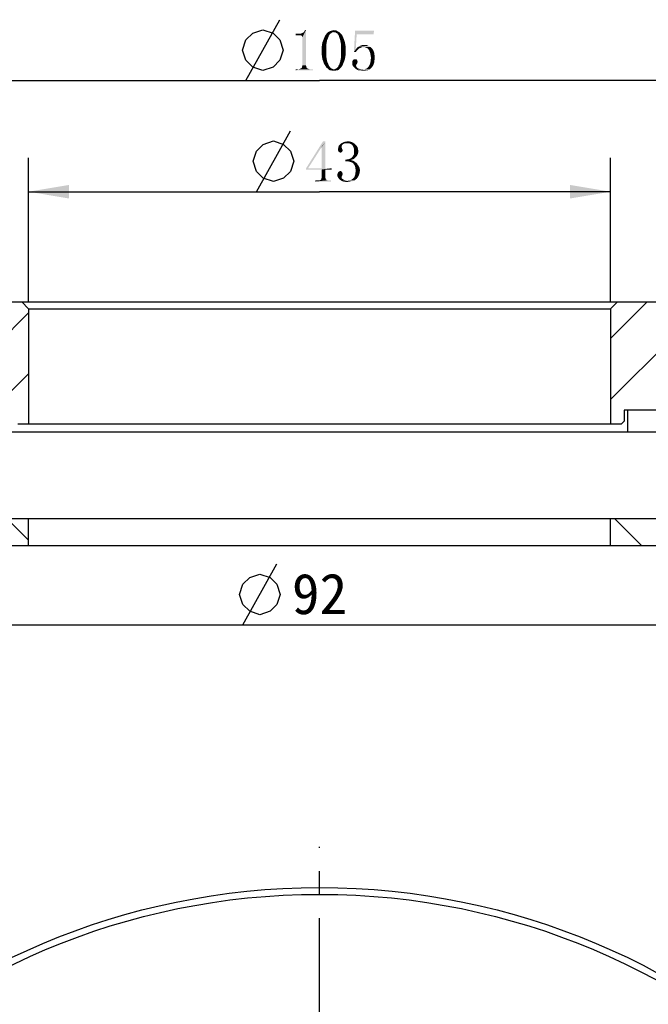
# Model space of a CAD drawing. Header units: millimetres. Extents: x 79 to 205, y 35 to 252.
# Tile 3 of 4: x 118 to 164, y 180 to 252. Entities that reach past the tile are written whole.
import ezdxf

# ---------------------------------------------------------------- set-up
doc = ezdxf.new("R2010")
doc.units = ezdxf.units.MM
doc.header["$LTSCALE"] = 23.1
doc.header["$PDMODE"] = 3
doc.header["$PDSIZE"] = 8
doc.linetypes.add('CENTER', pattern=[0.6, 0.375, -0.075, 0.075, -0.075])
doc.layers.get('0').update_dxf_attribs({"linetype": 'CONTINUOUS'})
doc.layers.get('Defpoints').update_dxf_attribs({"linetype": 'CONTINUOUS'})
for name, color, linetype in [('00_COMPONENTS', 7, 'CONTINUOUS'), ('03_ALL_AXES', 7, 'CONTINUOUS'), ('51__DRAFT_DIMS', 7, 'CONTINUOUS')]:
    doc.layers.add(name, color=color, linetype=linetype)
doc.styles.get("Standard").update_dxf_attribs({"font": 'simfang.ttf'})
doc.dimstyles.new('DIMSTYLE_1', dxfattribs={"dimtxt": 3, "dimasz": 3, "dimexe": 2.5, "dimexo": 0.5, "dimgap": 0.75, "dimtad": 1, "dimdsep": 46, "dimtxsty": 'STANDARD', "dimblk": '_FILLED', "dimblk1": '_FILLED', "dimblk2": '_FILLED', "dimcen": 0.09, "dimclrt": 3, "dimazin": 2, "dimtp": 0.3, "dimtm": 0.3, "dimtfac": 1, "dimtofl": 0, "dimtmove": 0, "dimatfit": 3, "dimldrblk": '_FILLED', "dimfxl": 1, "dimtolj": 1, "dimarcsym": 0})
doc.dimstyles.new('DIMSTYLE_4', dxfattribs={"dimtxt": 3, "dimasz": 3, "dimexe": 2.5, "dimexo": 0.5, "dimtad": 1, "dimdsep": 46, "dimtxsty": 'STANDARD', "dimblk": '_FILLED', "dimblk1": '_FILLED', "dimblk2": '_FILLED', "dimcen": 0.09, "dimclrt": 3, "dimazin": 2, "dimtp": 0.1, "dimtm": 0.1, "dimtfac": 1, "dimtofl": 0, "dimtmove": 0, "dimatfit": 1, "dimldrblk": '_FILLED', "dimfxl": 1, "dimtolj": 1, "dimarcsym": 0})

# ---------------------------------------------------------------- blocks, each defined once
blk = doc.blocks.new('_FILLED')
at = {"color": 0, "linetype": 'ByBlock'}
blk.add_solid([(0, 0), (-1, 0.167), (-1, -0.167)], dxfattribs=at)
blk = doc.blocks.new('*D1')
at = {"layer": '51__DRAFT_DIMS', "color": 4}
for p, q in [((87.411, 229.972), (87.411, 250.33)), ((192.411, 229.972), (192.411, 250.33)), ((87.411, 247.83), (139.911, 247.83)), ((192.411, 247.83), (139.911, 247.83))]:
    blk.add_line(p, q, dxfattribs=at)
at = {"layer": '51__DRAFT_DIMS', "color": 4, "xscale": 3, "yscale": 3, "zscale": 3, "rotation": 180}
blk.add_blockref('_FILLED', (87.411, 247.83), dxfattribs=at)
at = {"layer": '51__DRAFT_DIMS', "color": 4, "xscale": 3, "yscale": 3, "zscale": 3}
blk.add_blockref('_FILLED', (192.411, 247.83), dxfattribs=at)
blk = doc.blocks.new('*D2')
at = {"layer": '51__DRAFT_DIMS', "color": 4}
for p, q in [((118.411, 231.472), (118.411, 242.12)), ((161.411, 231.472), (161.411, 242.12)), ((118.411, 239.62), (139.911, 239.62)), ((161.411, 239.62), (139.911, 239.62))]:
    blk.add_line(p, q, dxfattribs=at)
at = {"layer": '51__DRAFT_DIMS', "color": 4, "xscale": 3, "yscale": 3, "zscale": 3, "rotation": 180}
blk.add_blockref('_FILLED', (118.411, 239.62), dxfattribs=at)
at = {"layer": '51__DRAFT_DIMS', "color": 4, "xscale": 3, "yscale": 3, "zscale": 3}
blk.add_blockref('_FILLED', (161.411, 239.62), dxfattribs=at)
blk = doc.blocks.new('*D6')
at = {"color": 4}
for p, q in [((102.481, 183.661), (91.074, 183.661)), ((105.981, 183.661), (102.481, 183.661)), ((116.808, 168.358), (105.981, 183.661))]:
    blk.add_line(p, q, dxfattribs=at)
at = {"color": 4, "xscale": 3, "yscale": 3, "zscale": 3, "rotation": 305.2806346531}
blk.add_blockref('_FILLED', (116.808, 168.358), dxfattribs=at)
blk = doc.blocks.new('*D10')
at = {"layer": '51__DRAFT_DIMS', "color": 0, "lineweight": -2}
for p, q in [((93.911, 214.972), (93.911, 205.118)), ((185.911, 214.972), (185.911, 205.118)), ((96.911, 207.618), (182.911, 207.618))]:
    blk.add_line(p, q, dxfattribs=at)
at = {"layer": 'Defpoints', "color": 0}
for p in [(93.911, 215.472), (185.911, 215.472), (185.911, 207.618)]:
    blk.add_point(p, dxfattribs=at)
at = {"layer": '51__DRAFT_DIMS', "color": 0, "linetype": 'ByBlock', "lineweight": -2, "xscale": 3, "yscale": 3, "zscale": 3, "rotation": 180}
blk.add_blockref('_FILLED', (93.911, 207.618), dxfattribs=at)
at = {"layer": '51__DRAFT_DIMS', "color": 0, "linetype": 'ByBlock', "lineweight": -2, "xscale": 3, "yscale": 3, "zscale": 3}
blk.add_blockref('_FILLED', (185.911, 207.618), dxfattribs=at)
at = {"layer": '51__DRAFT_DIMS', "color": 3, "insert": (139.911, 209.885), "char_height": 3, "attachment_point": 5}
blk.add_mtext('\\A1;92', dxfattribs=at)

msp = doc.modelspace()

# ---------------------------------------------------------------- hatches: boundary and pattern name
h = msp.add_hatch()
h.set_pattern_fill('ANSI31', color=256)
h.paths.add_polyline_path([(93.91087, 221.87195), (92.51087, 221.87195), (92.51087, 223.47195), (117.16087, 223.47195), (117.41087, 223.47195), (117.41087, 222.67195), (117.61087, 222.47195), (118.41087, 222.47195), (118.41087, 230.97195), (117.91087, 231.47195), (87.91087, 231.47195), (87.41087, 230.97195), (87.41087, 215.47195), (93.91087, 215.47195)])
h.paths.add_polyline_path([(192.41087, 215.47195), (192.41087, 230.97195), (191.91087, 231.47195), (161.91087, 231.47195), (161.41087, 230.97195), (161.41087, 222.47195), (162.21087, 222.47195), (162.41087, 222.67195), (162.41087, 223.47195), (162.66087, 223.47195), (187.3108, 223.47195), (187.3108, 221.87195), (185.91087, 221.87195), (185.91087, 215.47195)])
h = msp.add_hatch()
h.set_pattern_fill('ANSI31', color=256, angle=90)
h.paths.add_polyline_path([(192.41087, 213.47195), (192.41087, 215.47195), (185.91087, 215.47195), (161.41087, 215.47195), (161.41087, 213.47195)])
h.paths.add_polyline_path([(118.41087, 215.47195), (93.91087, 215.47195), (87.41087, 215.47195), (87.41087, 213.47195), (118.41087, 213.47195)])

# ---------------------------------------------------------------- linework, layer by layer
at = {"layer": '00_COMPONENTS', "color": 7}
for p, q in [((87.91087, 231.47195), (191.91087, 231.47195)), ((118.41087, 230.97195), (117.91087, 231.47195)), ((161.41087, 230.97195), (161.91087, 231.47195)), ((118.41087, 230.97195), (118.41087, 222.47195)), ((118.41087, 230.97195), (161.41087, 230.97195)), ((161.41087, 230.97195), (161.41087, 222.47195)), ((187.31087, 223.47195), (162.41087, 223.47195)), ((162.41087, 223.47195), (162.41087, 222.67195)), ((162.66087, 223.47195), (162.66087, 221.87195)), ((162.21087, 222.47195), (162.41087, 222.67195)), ((117.61087, 222.47195), (162.21087, 222.47195)), ((92.51087, 221.87195), (187.31087, 221.87195)), ((87.41087, 215.47195), (192.41087, 215.47195)), ((118.41087, 213.47195), (118.41087, 215.47195)), ((161.41087, 213.47195), (161.41087, 215.47195)), ((87.41087, 213.47195), (192.41087, 213.47195))]:
    msp.add_line(p, q, dxfattribs=at)
for radius in [52.5, 52]:
    msp.add_circle((139.91087, 135.70469), radius, dxfattribs=at)
at = {"layer": '03_ALL_AXES', "color": 1, "linetype": 'CENTER'}
msp.add_line((139.91087, 135.70469), (139.91087, 191.20469), dxfattribs=at)
at = {"layer": '51__DRAFT_DIMS', "color": 3}
for p, q in [((134.47628, 247.8305), (136.97628, 252.3305)), ((135.25764, 239.61988), (137.75763, 244.11988)), ((134.25367, 207.61783), (136.75367, 212.11783))]:
    msp.add_line(p, q, dxfattribs=at)
for points in [[(134.22628, 250.08049), (134.47628, 250.83048), (134.97628, 251.33049), (135.72627, 251.58048), (136.47628, 251.33049), (136.97628, 250.83048), (137.22628, 250.08049), (136.97628, 249.33049), (136.47628, 248.83048), (135.72627, 248.58049), (134.97628, 248.83048), (134.47628, 249.33049), (134.22628, 250.08049)], [(135.00763, 241.86987), (135.25764, 242.61986), (135.75763, 243.11987), (136.50763, 243.36986), (137.25764, 243.11987), (137.75763, 242.61986), (138.00763, 241.86987), (137.75763, 241.11987), (137.25764, 240.61986), (136.50763, 240.36987), (135.75763, 240.61986), (135.25764, 241.11987), (135.00763, 241.86987)], [(134.00367, 209.86782), (134.25367, 210.61781), (134.75367, 211.11782), (135.50366, 211.36781), (136.25367, 211.11782), (136.75367, 210.61781), (137.00367, 209.86782), (136.75367, 209.11782), (136.25367, 208.61781), (135.50366, 208.36782), (134.75367, 208.61781), (134.25367, 209.11782), (134.00367, 209.86782)]]:
    msp.add_lwpolyline(points, dxfattribs=at)
for points in [[(138.15395, 251.18206), (138.50551, 251.29925), (138.57583, 251.32268)], [(138.45864, 251.18206), (138.15395, 251.18206), (138.57583, 251.32268)], [(138.41176, 251.29925), (138.50551, 251.29925), (138.15395, 251.18206)], [(138.31801, 251.29925), (138.41176, 251.29925), (138.15395, 251.18206)], [(138.31801, 251.29925), (138.15395, 251.18206), (138.15395, 251.29925)], [(138.45864, 251.18206), (138.64614, 251.34612), (138.71645, 251.393)], [(138.55239, 251.18206), (138.45864, 251.18206), (138.71645, 251.393)], [(138.45864, 251.18206), (138.57583, 251.32268), (138.64614, 251.34612)], [(138.55239, 251.18206), (138.71645, 251.393), (138.90395, 251.55706)], [(138.59926, 251.13518), (138.55239, 251.18206), (138.90395, 251.55706)], [(138.6227, 251.08831), (138.59926, 251.13518), (138.90395, 251.55706)], [(138.64614, 251.04143), (138.6227, 251.08831), (138.90395, 251.55706)], [(138.64614, 248.9555), (138.64614, 251.04143), (138.90395, 251.55706)], [(138.64614, 248.9555), (138.90395, 251.55706), (138.90395, 248.9555)], [(138.71645, 251.393), (138.76333, 251.43987), (138.90395, 251.55706)], [(138.76333, 251.43987), (138.8102, 251.51018), (138.90395, 251.55706)], [(138.90395, 251.55706), (138.8102, 251.51018), (138.83364, 251.55706)], [(140.21645, 250.90081), (140.26333, 251.018), (140.56801, 251.04144)], [(140.21645, 250.90081), (140.56801, 251.04144), (140.47426, 250.8305)], [(140.59145, 251.13519), (140.56801, 251.04144), (140.26333, 251.018)], [(140.59145, 251.13519), (140.26333, 251.018), (140.3102, 251.13519)], [(140.63833, 251.2055), (140.3102, 251.13519), (140.38051, 251.22893)], [(140.3102, 251.13519), (140.63833, 251.2055), (140.59145, 251.13519)], [(140.73208, 251.32269), (140.6852, 251.27581), (140.38051, 251.22893)], [(140.73208, 251.32269), (140.38051, 251.22893), (140.45083, 251.32269)], [(140.38051, 251.22893), (140.6852, 251.27581), (140.63833, 251.2055)], [(140.84926, 251.393), (140.80239, 251.34612), (140.45083, 251.32269)], [(140.84926, 251.393), (140.45083, 251.32269), (140.52114, 251.393)], [(140.45083, 251.32269), (140.80239, 251.34612), (140.73208, 251.32269)], [(141.31801, 251.43987), (140.96645, 251.41643), (140.52114, 251.393)], [(141.31801, 251.43987), (140.52114, 251.393), (140.59145, 251.43987)], [(140.84926, 251.393), (140.52114, 251.393), (140.96645, 251.41643)], [(141.22426, 251.48675), (140.59145, 251.43987), (140.6852, 251.48675)], [(140.59145, 251.43987), (141.22426, 251.48675), (141.31801, 251.43987)], [(140.6852, 251.48675), (140.77895, 251.51018), (141.15395, 251.53362)], [(140.6852, 251.48675), (141.15395, 251.53362), (141.22426, 251.48675)], [(141.0602, 251.53362), (141.15395, 251.53362), (140.77895, 251.51018)], [(141.0602, 251.53362), (140.77895, 251.51018), (140.8727, 251.53362)], [(140.84926, 251.393), (140.96645, 251.41643), (140.89614, 251.393)], [(140.8727, 251.53362), (140.96645, 251.55706), (141.0602, 251.53362)], [(141.03676, 251.393), (140.96645, 251.41643), (141.31801, 251.43987)], [(141.08364, 251.393), (141.03676, 251.393), (141.31801, 251.43987)], [(141.08364, 251.393), (141.31801, 251.43987), (141.38833, 251.393)], [(141.38833, 251.393), (141.15395, 251.34612), (141.08364, 251.393)], [(141.20083, 251.32269), (141.15395, 251.34612), (141.38833, 251.393)], [(141.20083, 251.32269), (141.38833, 251.393), (141.45864, 251.32269)], [(141.45864, 251.32269), (141.2477, 251.27581), (141.20083, 251.32269)], [(141.2477, 251.27581), (141.45864, 251.32269), (141.52895, 251.25237)], [(141.52895, 251.25237), (141.29458, 251.2055), (141.2477, 251.27581)], [(141.29458, 251.2055), (141.52895, 251.25237), (141.59926, 251.15862)], [(141.59926, 251.15862), (141.34145, 251.13519), (141.29458, 251.2055)], [(141.36489, 251.04144), (141.34145, 251.13519), (141.59926, 251.15862)], [(141.36489, 251.04144), (141.59926, 251.15862), (141.64614, 251.04144)], [(141.64614, 251.04144), (141.4352, 250.8305), (141.36489, 251.04144)], [(141.64614, 251.04144), (141.69301, 250.92425), (141.4352, 250.8305)], [(142.65395, 251.25237), (142.44301, 249.93987), (142.53676, 251.51018)], [(142.65395, 251.25237), (142.58364, 250.12737), (142.44301, 249.93987)], [(142.53676, 251.51018), (143.94301, 251.51018), (142.65395, 251.25237)], [(142.65395, 251.25237), (143.94301, 251.51018), (143.89614, 251.25237)], [(140.07583, 250.36175), (140.09926, 250.52581), (140.42739, 250.59612)], [(140.07583, 250.36175), (140.42739, 250.59612), (140.40395, 250.33831)], [(140.40395, 250.33831), (140.07583, 250.22112), (140.07583, 250.36175)], [(140.07583, 250.05706), (140.07583, 250.22112), (140.40395, 250.33831)], [(140.07583, 250.05706), (140.40395, 250.33831), (140.40395, 250.05706)], [(140.42739, 250.59612), (140.09926, 250.52581), (140.1227, 250.66644)], [(140.1227, 250.66644), (140.16958, 250.78362), (140.47426, 250.8305)], [(140.1227, 250.66644), (140.47426, 250.8305), (140.42739, 250.59612)], [(140.47426, 250.8305), (140.16958, 250.78362), (140.21645, 250.90081)], [(141.4352, 250.8305), (141.69301, 250.92425), (141.73989, 250.80706)], [(141.73989, 250.80706), (141.48208, 250.59612), (141.4352, 250.8305)], [(141.73989, 250.80706), (141.78676, 250.66644), (141.48208, 250.59612)], [(141.48208, 250.59612), (141.78676, 250.66644), (141.8102, 250.52581)], [(141.8102, 250.52581), (141.50551, 250.33831), (141.48208, 250.59612)], [(141.8102, 250.52581), (141.83364, 250.38518), (141.50551, 250.33831)], [(141.50551, 250.33831), (141.83364, 250.38518), (141.83364, 250.22112)], [(141.83364, 250.22112), (141.50551, 250.05706), (141.50551, 250.33831)], [(143.09926, 250.29143), (142.65395, 250.22112), (142.7477, 250.31487)], [(143.09926, 250.29143), (143.00551, 250.268), (142.65395, 250.22112)], [(143.00551, 250.268), (142.9352, 250.24456), (142.65395, 250.22112)], [(142.7477, 250.31487), (142.84145, 250.36175), (143.54458, 250.40862)], [(142.7477, 250.31487), (143.54458, 250.40862), (143.66176, 250.31487)], [(142.7477, 250.31487), (143.66176, 250.31487), (143.09926, 250.29143)], [(143.54458, 250.40862), (142.84145, 250.36175), (142.91176, 250.40862)], [(143.23989, 250.4555), (143.40395, 250.4555), (142.91176, 250.40862)], [(143.23989, 250.4555), (142.91176, 250.40862), (143.07583, 250.4555)], [(142.91176, 250.40862), (143.40395, 250.4555), (143.54458, 250.40862)], [(143.19301, 250.29143), (143.09926, 250.29143), (143.66176, 250.31487)], [(143.3102, 250.268), (143.19301, 250.29143), (143.66176, 250.31487)], [(143.40395, 250.24456), (143.3102, 250.268), (143.66176, 250.31487)], [(143.40395, 250.24456), (143.66176, 250.31487), (143.77895, 250.22112)], [(140.40395, 250.05706), (140.07583, 249.86956), (140.07583, 250.05706)], [(140.07583, 249.86956), (140.40395, 250.05706), (140.40395, 249.75237)], [(140.40395, 249.75237), (140.07583, 249.7055), (140.07583, 249.86956)], [(140.09926, 249.56487), (140.07583, 249.7055), (140.40395, 249.75237)], [(140.09926, 249.56487), (140.40395, 249.75237), (140.42739, 249.47112)], [(140.42739, 249.47112), (140.1227, 249.40081), (140.09926, 249.56487)], [(141.83364, 249.7055), (141.48208, 249.47112), (141.50551, 249.75237)], [(141.83364, 249.7055), (141.8102, 249.56487), (141.48208, 249.47112)], [(141.48208, 249.47112), (141.8102, 249.56487), (141.78676, 249.42425)], [(141.50551, 250.05706), (141.83364, 250.22112), (141.83364, 250.05706)], [(141.83364, 250.05706), (141.83364, 249.86956), (141.50551, 249.75237)], [(141.83364, 250.05706), (141.50551, 249.75237), (141.50551, 250.05706)], [(141.50551, 249.75237), (141.83364, 249.86956), (141.83364, 249.7055)], [(142.58364, 250.12737), (142.72426, 250.10393), (142.44301, 249.93987)], [(142.72426, 250.10393), (142.65395, 250.03362), (142.44301, 249.93987)], [(142.44301, 249.93987), (142.65395, 250.03362), (142.60708, 249.93987)], [(142.86489, 250.22112), (142.79458, 250.17425), (142.58364, 250.12737)], [(142.86489, 250.22112), (142.58364, 250.12737), (142.65395, 250.22112)], [(142.58364, 250.12737), (142.79458, 250.17425), (142.72426, 250.10393)], [(142.65395, 250.22112), (142.9352, 250.24456), (142.86489, 250.22112)], [(143.77895, 250.22112), (143.4977, 250.17425), (143.40395, 250.24456)], [(143.56801, 250.0805), (143.4977, 250.17425), (143.77895, 250.22112)], [(143.56801, 250.0805), (143.77895, 250.22112), (143.8727, 250.0805)], [(143.8727, 250.0805), (143.61489, 249.96331), (143.56801, 250.0805)], [(143.61489, 249.96331), (143.8727, 250.0805), (143.94301, 249.91643)], [(143.94301, 249.91643), (143.66176, 249.82268), (143.61489, 249.96331)], [(143.66176, 249.82268), (143.94301, 249.91643), (143.96645, 249.75237)], [(143.96645, 249.75237), (143.6852, 249.68206), (143.66176, 249.82268)], [(143.6852, 249.68206), (143.96645, 249.75237), (143.98989, 249.54143)], [(143.98989, 249.54143), (143.70864, 249.518), (143.6852, 249.68206)], [(143.6852, 249.3305), (143.70864, 249.518), (143.98989, 249.54143)], [(143.6852, 249.3305), (143.98989, 249.54143), (143.96645, 249.3305)], [(138.92739, 248.83831), (138.59926, 248.79143), (138.6227, 248.83831)], [(138.59926, 248.79143), (138.92739, 248.83831), (138.95083, 248.79143)], [(138.90395, 248.9555), (138.6227, 248.88518), (138.64614, 248.9555)], [(138.6227, 248.88518), (138.90395, 248.9555), (138.92739, 248.88518)], [(138.92739, 248.88518), (138.6227, 248.83831), (138.6227, 248.88518)], [(138.6227, 248.83831), (138.92739, 248.88518), (138.92739, 248.83831)], [(140.16958, 249.28362), (140.1227, 249.40081), (140.42739, 249.47112)], [(140.16958, 249.28362), (140.42739, 249.47112), (140.47426, 249.23675)], [(140.47426, 249.23675), (140.21645, 249.143), (140.16958, 249.28362)], [(140.26333, 249.02581), (140.21645, 249.143), (140.47426, 249.23675)], [(140.26333, 249.02581), (140.47426, 249.23675), (140.56801, 249.02581)], [(140.56801, 249.02581), (140.33364, 248.93206), (140.26333, 249.02581)], [(140.56801, 249.02581), (140.59145, 248.9555), (140.33364, 248.93206)], [(140.33364, 248.93206), (140.59145, 248.9555), (140.63833, 248.88519)], [(140.63833, 248.88519), (140.38051, 248.83831), (140.33364, 248.93206)], [(140.38051, 248.83831), (140.63833, 248.88519), (140.6852, 248.81487)], [(140.6852, 248.81487), (140.45083, 248.768), (140.38051, 248.83831)], [(140.45083, 248.768), (140.6852, 248.81487), (140.73208, 248.768)], [(141.20083, 248.768), (141.2477, 248.81487), (141.52895, 248.83831)], [(141.20083, 248.768), (141.52895, 248.83831), (141.45864, 248.768)], [(141.52895, 248.83831), (141.2477, 248.81487), (141.29458, 248.88519)], [(141.59926, 248.93206), (141.29458, 248.88519), (141.31801, 248.9555)], [(141.29458, 248.88519), (141.59926, 248.93206), (141.52895, 248.83831)], [(141.31801, 248.9555), (141.36489, 249.02581), (141.64614, 249.04925)], [(141.31801, 248.9555), (141.64614, 249.04925), (141.59926, 248.93206)], [(141.69301, 249.16643), (141.36489, 249.02581), (141.4352, 249.23675)], [(141.69301, 249.16643), (141.64614, 249.04925), (141.36489, 249.02581)], [(141.78676, 249.42425), (141.4352, 249.23675), (141.48208, 249.47112)], [(141.78676, 249.42425), (141.73989, 249.28362), (141.4352, 249.23675)], [(141.4352, 249.23675), (141.73989, 249.28362), (141.69301, 249.16643)], [(142.70083, 249.28362), (142.32583, 249.26018), (142.3727, 249.3305)], [(142.32583, 249.26018), (142.70083, 249.28362), (142.72426, 249.21331)], [(142.72426, 249.21331), (142.32583, 249.143), (142.32583, 249.26018)], [(142.32583, 249.143), (142.72426, 249.21331), (142.70083, 249.11956)], [(142.70083, 249.11956), (142.32583, 249.02581), (142.32583, 249.143)], [(142.70083, 249.11956), (142.65395, 249.04925), (142.32583, 249.02581)], [(142.32583, 249.02581), (142.65395, 249.04925), (142.63051, 249.00237)], [(142.63051, 249.00237), (142.3727, 248.90862), (142.32583, 249.02581)], [(142.65395, 249.37737), (142.67739, 249.35393), (142.3727, 249.3305)], [(142.65395, 249.37737), (142.3727, 249.3305), (142.41958, 249.37737)], [(142.3727, 249.3305), (142.67739, 249.35393), (142.70083, 249.28362)], [(142.63051, 249.00237), (142.60708, 248.93206), (142.3727, 248.90862)], [(142.3727, 248.90862), (142.60708, 248.93206), (142.63051, 248.86175)], [(142.63051, 248.86175), (142.46645, 248.81487), (142.3727, 248.90862)], [(142.58364, 249.40081), (142.63051, 249.40081), (142.41958, 249.37737)], [(142.53676, 249.40081), (142.58364, 249.40081), (142.41958, 249.37737)], [(142.48989, 249.40081), (142.53676, 249.40081), (142.41958, 249.37737)], [(142.48989, 249.40081), (142.41958, 249.37737), (142.44301, 249.40081)], [(142.41958, 249.37737), (142.63051, 249.40081), (142.65395, 249.37737)], [(142.46645, 248.81487), (142.63051, 248.86175), (142.65395, 248.81487)], [(142.65395, 248.81487), (142.5602, 248.72112), (142.46645, 248.81487)], [(142.65395, 248.81487), (142.70083, 248.768), (142.5602, 248.72112)], [(143.77895, 248.81487), (143.47426, 248.79143), (143.54458, 248.88518)], [(143.47426, 248.79143), (143.77895, 248.81487), (143.70864, 248.74456)], [(143.8727, 248.9555), (143.54458, 248.88518), (143.61489, 249.00237)], [(143.54458, 248.88518), (143.8727, 248.9555), (143.77895, 248.81487)], [(143.94301, 249.143), (143.61489, 249.00237), (143.66176, 249.143)], [(143.61489, 249.00237), (143.94301, 249.143), (143.8727, 248.9555)], [(143.96645, 249.3305), (143.66176, 249.143), (143.6852, 249.3305)], [(143.66176, 249.143), (143.96645, 249.3305), (143.94301, 249.143)], [(139.23208, 248.67425), (139.41958, 248.67425), (138.15395, 248.5805)], [(139.16176, 248.67425), (139.23208, 248.67425), (138.15395, 248.5805)], [(138.38833, 248.67425), (139.16176, 248.67425), (138.15395, 248.5805)], [(138.31801, 248.67425), (138.38833, 248.67425), (138.15395, 248.5805)], [(138.31801, 248.67425), (138.15395, 248.5805), (138.15395, 248.67425)], [(138.15395, 248.5805), (139.41958, 248.67425), (139.41958, 248.5805)], [(139.09145, 248.69768), (138.38833, 248.67425), (138.45864, 248.69768)], [(138.38833, 248.67425), (139.09145, 248.69768), (139.16176, 248.67425)], [(139.04458, 248.72112), (138.45864, 248.69768), (138.50551, 248.72112)], [(138.45864, 248.69768), (139.04458, 248.72112), (139.09145, 248.69768)], [(138.9977, 248.74456), (138.50551, 248.72112), (138.55239, 248.74456)], [(138.50551, 248.72112), (138.9977, 248.74456), (139.04458, 248.72112)], [(138.95083, 248.79143), (138.55239, 248.74456), (138.59926, 248.79143)], [(138.55239, 248.74456), (138.95083, 248.79143), (138.9977, 248.74456)], [(140.73208, 248.768), (140.54458, 248.69769), (140.45083, 248.768)], [(140.73208, 248.768), (140.80239, 248.72112), (140.54458, 248.69769)], [(140.54458, 248.69769), (140.80239, 248.72112), (140.84926, 248.69769)], [(140.84926, 248.69769), (140.61489, 248.62737), (140.54458, 248.69769)], [(140.84926, 248.69769), (140.89614, 248.67425), (140.61489, 248.62737)], [(140.61489, 248.62737), (141.01333, 248.67425), (141.38833, 248.69769)], [(140.61489, 248.62737), (141.38833, 248.69769), (141.31801, 248.62737)], [(140.96645, 248.67425), (141.01333, 248.67425), (140.61489, 248.62737)], [(140.89614, 248.67425), (140.96645, 248.67425), (140.61489, 248.62737)], [(141.31801, 248.62737), (140.6852, 248.5805), (140.61489, 248.62737)], [(140.77895, 248.5805), (140.6852, 248.5805), (141.31801, 248.62737)], [(141.15395, 248.5805), (140.77895, 248.5805), (141.31801, 248.62737)], [(141.15395, 248.5805), (140.8727, 248.55706), (140.77895, 248.5805)], [(140.96645, 248.55706), (140.8727, 248.55706), (141.15395, 248.5805)], [(140.96645, 248.55706), (141.15395, 248.5805), (141.0602, 248.55706)], [(141.38833, 248.69769), (141.01333, 248.67425), (141.08364, 248.69769)], [(141.08364, 248.69769), (141.13051, 248.72112), (141.45864, 248.768)], [(141.08364, 248.69769), (141.45864, 248.768), (141.38833, 248.69769)], [(141.45864, 248.768), (141.13051, 248.72112), (141.20083, 248.768)], [(141.15395, 248.5805), (141.31801, 248.62737), (141.22426, 248.5805)], [(142.5602, 248.72112), (142.70083, 248.768), (142.77114, 248.72112)], [(142.77114, 248.72112), (142.67739, 248.62737), (142.5602, 248.72112)], [(142.77114, 248.72112), (142.95864, 248.67425), (142.67739, 248.62737)], [(142.95864, 248.67425), (143.1227, 248.65081), (142.67739, 248.62737)], [(143.1227, 248.65081), (143.59145, 248.65081), (142.67739, 248.62737)], [(142.67739, 248.62737), (143.59145, 248.65081), (143.4977, 248.60393)], [(143.4977, 248.60393), (142.81801, 248.5805), (142.67739, 248.62737)], [(142.95864, 248.5805), (142.81801, 248.5805), (143.4977, 248.60393)], [(143.33364, 248.5805), (142.95864, 248.5805), (143.4977, 248.60393)], [(143.33364, 248.5805), (143.1227, 248.55706), (142.95864, 248.5805)], [(143.1227, 248.65081), (143.26333, 248.67425), (143.66176, 248.69768)], [(143.1227, 248.65081), (143.66176, 248.69768), (143.59145, 248.65081)], [(143.1227, 248.55706), (143.33364, 248.5805), (143.21645, 248.55706)], [(143.66176, 248.69768), (143.26333, 248.67425), (143.38051, 248.72112)], [(143.33364, 248.5805), (143.4977, 248.60393), (143.42739, 248.5805)], [(143.70864, 248.74456), (143.38051, 248.72112), (143.47426, 248.79143)], [(143.38051, 248.72112), (143.70864, 248.74456), (143.66176, 248.69768)], [(140.33364, 243.34644), (140.05239, 242.90113), (138.90395, 241.33082)], [(140.33364, 243.34644), (138.90395, 241.33082), (140.16958, 243.34644)], [(140.07583, 242.90113), (140.05239, 242.90113), (140.33364, 243.34644)], [(140.07583, 241.35425), (140.07583, 242.90113), (140.33364, 243.34644)], [(140.07583, 241.35425), (140.33364, 243.34644), (140.33364, 241.35425)], [(141.55239, 242.948), (141.29458, 242.87769), (141.31801, 242.99488)], [(141.57583, 243.06519), (141.31801, 242.99488), (141.38833, 243.08863)], [(141.57583, 243.06519), (141.55239, 243.01832), (141.31801, 242.99488)], [(141.31801, 242.99488), (141.55239, 243.01832), (141.55239, 242.948)], [(141.69301, 243.15894), (141.38833, 243.08863), (141.50551, 243.18238)], [(141.69301, 243.15894), (141.6227, 243.11207), (141.38833, 243.08863)], [(141.38833, 243.08863), (141.6227, 243.11207), (141.57583, 243.06519)], [(141.8102, 243.20582), (141.50551, 243.18238), (141.6227, 243.25269)], [(141.50551, 243.18238), (141.8102, 243.20582), (141.69301, 243.15894)], [(142.32583, 243.27613), (141.6227, 243.25269), (141.73989, 243.29957)], [(141.8102, 243.20582), (141.6227, 243.25269), (142.32583, 243.27613)], [(142.1852, 243.323), (141.73989, 243.29957), (141.88051, 243.323)], [(141.73989, 243.29957), (142.1852, 243.323), (142.32583, 243.27613)], [(141.95083, 243.20582), (141.8102, 243.20582), (142.32583, 243.27613)], [(141.88051, 243.323), (142.02114, 243.34644), (142.1852, 243.323)], [(142.06801, 243.20582), (141.95083, 243.20582), (142.32583, 243.27613)], [(142.06801, 243.20582), (142.32583, 243.27613), (142.44301, 243.20582)], [(142.44301, 243.20582), (142.1852, 243.15894), (142.06801, 243.20582)], [(142.27895, 243.11207), (142.1852, 243.15894), (142.44301, 243.20582)], [(142.27895, 243.11207), (142.44301, 243.20582), (142.5602, 243.11207)], [(142.5602, 243.11207), (142.34926, 243.04175), (142.27895, 243.11207)], [(142.34926, 243.04175), (142.5602, 243.11207), (142.65395, 243.01832)], [(142.65395, 243.01832), (142.39614, 242.948), (142.34926, 243.04175)], [(142.39614, 242.948), (142.65395, 243.01832), (142.72426, 242.90113)], [(140.05239, 242.90113), (139.06801, 241.35425), (138.90395, 241.33082)], [(141.55239, 242.85425), (141.27114, 242.7605), (141.29458, 242.87769)], [(141.55239, 242.85425), (141.57583, 242.80738), (141.27114, 242.7605)], [(141.57583, 242.80738), (141.57583, 242.78394), (141.27114, 242.7605)], [(141.27114, 242.7605), (141.57583, 242.78394), (141.59926, 242.73707)], [(141.59926, 242.73707), (141.27114, 242.69019), (141.27114, 242.7605)], [(141.27114, 242.69019), (141.59926, 242.73707), (141.6227, 242.69019)], [(141.6227, 242.69019), (141.29458, 242.64332), (141.27114, 242.69019)], [(141.55239, 242.948), (141.55239, 242.90113), (141.29458, 242.87769)], [(141.29458, 242.87769), (141.55239, 242.90113), (141.55239, 242.85425)], [(141.29458, 242.64332), (141.6227, 242.69019), (141.59926, 242.61988)], [(141.59926, 242.61988), (141.29458, 242.59644), (141.29458, 242.64332)], [(141.34145, 242.573), (141.29458, 242.59644), (141.59926, 242.61988)], [(141.34145, 242.573), (141.59926, 242.61988), (141.57583, 242.573)], [(141.57583, 242.573), (141.38833, 242.52613), (141.34145, 242.573)], [(141.38833, 242.52613), (141.57583, 242.573), (141.52895, 242.52613)], [(141.52895, 242.52613), (141.45864, 242.50269), (141.38833, 242.52613)], [(142.70083, 242.31519), (142.3727, 242.24488), (142.44301, 242.36207)], [(142.3727, 242.24488), (142.70083, 242.31519), (142.63051, 242.22144)], [(142.72426, 242.90113), (142.44301, 242.83082), (142.39614, 242.948)], [(142.44301, 242.83082), (142.72426, 242.90113), (142.7477, 242.78394)], [(142.7477, 242.78394), (142.46645, 242.73707), (142.44301, 242.83082)], [(142.7477, 242.43238), (142.44301, 242.36207), (142.46645, 242.47925)], [(142.44301, 242.36207), (142.7477, 242.43238), (142.70083, 242.31519)], [(142.46645, 242.73707), (142.7477, 242.78394), (142.77114, 242.66675)], [(142.77114, 242.66675), (142.46645, 242.61988), (142.46645, 242.73707)], [(142.46645, 242.61988), (142.77114, 242.66675), (142.77114, 242.54957)], [(142.77114, 242.54957), (142.46645, 242.47925), (142.46645, 242.61988)], [(142.46645, 242.47925), (142.77114, 242.54957), (142.7477, 242.43238)], [(142.3727, 242.0105), (141.8102, 241.98707), (141.97426, 242.0105)], [(141.8102, 241.98707), (142.3727, 242.0105), (142.23208, 241.96363)], [(142.23208, 241.96363), (141.8102, 241.86988), (141.8102, 241.98707)], [(142.23208, 241.96363), (142.41958, 241.89332), (141.8102, 241.86988)], [(141.90395, 241.86988), (141.8102, 241.86988), (142.41958, 241.89332)], [(142.02114, 241.86988), (141.90395, 241.86988), (142.41958, 241.89332)], [(141.97426, 242.0105), (142.11489, 242.03394), (142.46645, 242.05738)], [(141.97426, 242.0105), (142.46645, 242.05738), (142.3727, 242.0105)], [(142.09145, 241.84644), (142.02114, 241.86988), (142.41958, 241.89332)], [(142.1852, 241.823), (142.09145, 241.84644), (142.41958, 241.89332)], [(142.46645, 242.05738), (142.11489, 242.03394), (142.20864, 242.08082)], [(142.25551, 241.79957), (142.1852, 241.823), (142.41958, 241.89332)], [(142.5602, 242.15113), (142.20864, 242.08082), (142.30239, 242.15113)], [(142.20864, 242.08082), (142.5602, 242.15113), (142.46645, 242.05738)], [(142.25551, 241.79957), (142.41958, 241.89332), (142.5602, 241.79957)], [(142.5602, 241.79957), (142.32583, 241.77613), (142.25551, 241.79957)], [(142.63051, 242.22144), (142.30239, 242.15113), (142.3727, 242.24488)], [(142.30239, 242.15113), (142.63051, 242.22144), (142.5602, 242.15113)], [(142.3727, 241.72925), (142.32583, 241.77613), (142.5602, 241.79957)], [(142.3727, 241.72925), (142.5602, 241.79957), (142.67739, 241.70582)], [(142.67739, 241.70582), (142.41958, 241.68238), (142.3727, 241.72925)], [(142.48989, 241.58863), (142.41958, 241.68238), (142.67739, 241.70582)], [(142.48989, 241.58863), (142.67739, 241.70582), (142.7477, 241.58863)], [(142.7477, 241.58863), (142.53676, 241.47144), (142.48989, 241.58863)], [(142.7477, 241.58863), (142.81801, 241.49488), (142.53676, 241.47144)], [(140.33364, 241.35425), (140.80239, 241.35425), (138.90395, 241.33082)], [(140.07583, 241.35425), (140.33364, 241.35425), (138.90395, 241.33082)], [(139.06801, 241.35425), (140.07583, 241.35425), (138.90395, 241.33082)], [(138.90395, 241.2605), (138.90395, 241.33082), (140.80239, 241.35425)], [(140.07583, 241.2605), (138.90395, 241.2605), (140.80239, 241.35425)], [(140.33364, 241.2605), (140.07583, 241.2605), (140.80239, 241.35425)], [(140.33364, 241.2605), (140.07583, 240.67456), (140.07583, 241.2605)], [(140.07583, 240.67456), (140.33364, 241.2605), (140.33364, 240.67456)], [(140.33364, 241.2605), (140.80239, 241.35425), (140.80239, 241.2605)], [(141.6227, 240.93238), (141.22426, 240.8855), (141.2477, 240.97925)], [(141.22426, 240.8855), (141.6227, 240.93238), (141.59926, 240.86207)], [(141.59926, 240.86207), (141.22426, 240.79175), (141.22426, 240.8855)], [(141.22426, 240.79175), (141.59926, 240.86207), (141.57583, 240.79175)], [(141.57583, 241.073), (141.59926, 241.00269), (141.2477, 240.97925)], [(141.57583, 241.073), (141.2477, 240.97925), (141.29458, 241.073)], [(141.2477, 240.97925), (141.59926, 241.00269), (141.6227, 240.93238)], [(141.50551, 241.11988), (141.55239, 241.09644), (141.29458, 241.073)], [(141.50551, 241.11988), (141.29458, 241.073), (141.36489, 241.11988)], [(141.29458, 241.073), (141.55239, 241.09644), (141.57583, 241.073)], [(141.48208, 241.14332), (141.36489, 241.11988), (141.4352, 241.14332)], [(141.36489, 241.11988), (141.48208, 241.14332), (141.50551, 241.11988)], [(142.81801, 240.83863), (142.48989, 240.72144), (142.53676, 240.86207)], [(142.48989, 240.72144), (142.81801, 240.83863), (142.7477, 240.698)], [(142.53676, 241.47144), (142.81801, 241.49488), (142.86489, 241.37769)], [(142.86489, 241.37769), (142.5602, 241.33082), (142.53676, 241.47144)], [(142.86489, 241.00269), (142.53676, 240.86207), (142.5602, 241.00269)], [(142.53676, 240.86207), (142.86489, 241.00269), (142.81801, 240.83863)], [(142.5602, 241.33082), (142.86489, 241.37769), (142.88833, 241.2605)], [(142.88833, 241.2605), (142.58364, 241.19019), (142.5602, 241.33082)], [(142.88833, 241.14332), (142.5602, 241.00269), (142.58364, 241.19019)], [(142.5602, 241.00269), (142.88833, 241.14332), (142.86489, 241.00269)], [(142.58364, 241.19019), (142.88833, 241.2605), (142.88833, 241.14332)], [(140.59145, 240.46363), (140.75551, 240.46363), (139.60708, 240.36988)], [(140.4977, 240.46363), (140.59145, 240.46363), (139.60708, 240.36988)], [(139.9352, 240.46363), (140.4977, 240.46363), (139.60708, 240.36988)], [(139.86489, 240.46363), (139.9352, 240.46363), (139.60708, 240.36988)], [(139.81801, 240.46363), (139.86489, 240.46363), (139.60708, 240.36988)], [(139.81801, 240.46363), (139.60708, 240.36988), (139.60708, 240.46363)], [(139.60708, 240.36988), (140.75551, 240.46363), (140.75551, 240.36988)], [(139.9352, 240.46363), (139.98208, 240.48707), (140.40395, 240.5105)], [(139.9352, 240.46363), (140.40395, 240.5105), (140.4977, 240.46363)], [(140.40395, 240.5105), (139.98208, 240.48707), (140.00551, 240.5105)], [(140.38051, 240.53394), (140.00551, 240.5105), (140.02895, 240.53394)], [(140.00551, 240.5105), (140.38051, 240.53394), (140.40395, 240.5105)], [(140.35708, 240.58081), (140.02895, 240.53394), (140.05239, 240.58081)], [(140.02895, 240.53394), (140.35708, 240.58081), (140.38051, 240.53394)], [(140.33364, 240.67456), (140.05239, 240.62769), (140.07583, 240.67456)], [(140.05239, 240.62769), (140.33364, 240.67456), (140.35708, 240.62769)], [(140.35708, 240.62769), (140.05239, 240.58081), (140.05239, 240.62769)], [(140.05239, 240.58081), (140.35708, 240.62769), (140.35708, 240.58081)], [(141.57583, 240.79175), (141.27114, 240.67457), (141.22426, 240.79175)], [(141.57583, 240.79175), (141.55239, 240.74488), (141.27114, 240.67457)], [(141.27114, 240.67457), (141.55239, 240.74488), (141.55239, 240.67457)], [(141.55239, 240.67457), (141.34145, 240.58082), (141.27114, 240.67457)], [(141.55239, 240.67457), (141.55239, 240.62769), (141.34145, 240.58082)], [(141.34145, 240.58082), (141.55239, 240.62769), (141.57583, 240.58082)], [(141.57583, 240.58082), (141.4352, 240.48707), (141.34145, 240.58082)], [(141.57583, 240.58082), (141.6227, 240.55738), (141.4352, 240.48707)], [(141.6227, 240.55738), (141.66958, 240.5105), (141.4352, 240.48707)], [(141.4352, 240.48707), (141.66958, 240.5105), (141.8102, 240.46363)], [(141.8102, 240.46363), (141.55239, 240.41675), (141.4352, 240.48707)], [(141.8102, 240.46363), (141.95083, 240.44019), (141.55239, 240.41675)], [(141.55239, 240.41675), (141.95083, 240.44019), (142.51333, 240.46363)], [(141.55239, 240.41675), (142.51333, 240.46363), (142.34926, 240.39332)], [(142.34926, 240.39332), (141.69301, 240.36988), (141.55239, 240.41675)], [(141.69301, 240.36988), (142.34926, 240.39332), (142.1852, 240.36988)], [(142.1852, 240.36988), (141.83364, 240.34644), (141.69301, 240.36988)], [(141.83364, 240.34644), (142.1852, 240.36988), (141.97426, 240.34644)], [(142.51333, 240.46363), (141.95083, 240.44019), (142.11489, 240.46363)], [(142.51333, 240.46363), (142.11489, 240.46363), (142.23208, 240.48707)], [(142.23208, 240.48707), (142.32583, 240.55738), (142.65395, 240.58082)], [(142.23208, 240.48707), (142.65395, 240.58082), (142.51333, 240.46363)], [(142.65395, 240.58082), (142.32583, 240.55738), (142.41958, 240.62769)], [(142.7477, 240.698), (142.41958, 240.62769), (142.48989, 240.72144)], [(142.41958, 240.62769), (142.7477, 240.698), (142.65395, 240.58082)]]:
    msp.add_solid(points, dxfattribs=at)

# ---------------------------------------------------------------- dimensions: what is measured, and where the dimension line sits
at = {"color": 4}
dim = msp.add_diameter_dim_2p(p1=(116.8076, 168.358), p2=(163.01414, 103.05137), text='%%c<>', dimstyle='DIMSTYLE_4', override={"dimtih": 1, "dimtoh": 1, "dimpost": '<>'}, dxfattribs=at)
dim.commit()
dim.dimension.update_dxf_attribs({"geometry": '*D6', "text_midpoint": (92.57434, 184.41051), "dimtype": 163})
at = {"layer": '51__DRAFT_DIMS', "color": 4}
for base, p1, p2, picture, middle in [((192.41087, 247.8305), (87.41087, 229.47195), (192.41087, 229.47195), '*D1', (136.60619, 247.8305)), ((161.41087, 239.61988), (118.41087, 230.97195), (161.41087, 230.97195), '*D2', (137.70775, 239.61988))]:
    dim = msp.add_linear_dim(base=base, p1=p1, p2=p2, dimstyle='DIMSTYLE_1', dxfattribs=at)
    dim.commit()
    dim.dimension.update_dxf_attribs({"geometry": picture, "text_midpoint": middle, "dimtype": 160})
dim = msp.add_linear_dim(base=(185.91087, 207.61783), p1=(93.91087, 215.47195), p2=(185.91087, 215.47195), dimstyle='DIMSTYLE_1', override={"dimtxsty": 'STANDARD', "dimldrblk": '_FILLED'}, dxfattribs=at)
dim.commit()
dim.dimension.update_dxf_attribs({"geometry": '*D10', "text_midpoint": (139.91087, 209.88497)})

doc.saveas('drawing.dxf')
